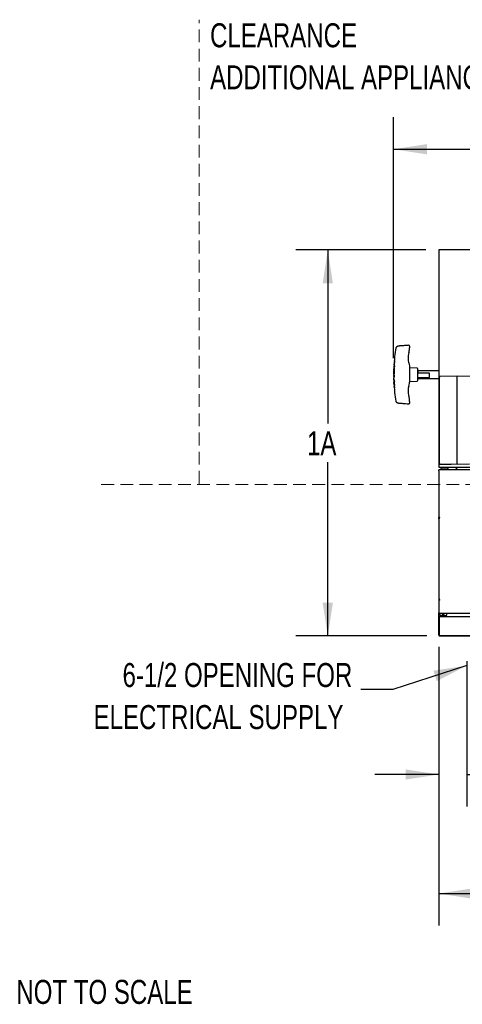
# Model space of a CAD drawing. Header units: inches. Extents: x 42 to 206, y 24 to 147.
# Tile 1 of 47: x 42 to 70, y 24 to 85. Entities that reach past the tile are written whole.
import ezdxf

# ---------------------------------------------------------------- set-up
doc = ezdxf.new("R2010")
doc.units = ezdxf.units.IN
doc.header["$LTSCALE"] = 16
doc.header["$MEASUREMENT"] = 0
doc.linetypes.add('HIDDEN', pattern=[0.075, 0.05, -0.025])
doc.layers.add('FORMAT', color=7, linetype='Continuous')
doc.styles.add('SLDTEXTSTYLE0', font='TXT', dxfattribs={"width": 0.75})
doc.dimstyles.new('SLDDIMSTYLE0', dxfattribs={"dimtxt": 1.5, "dimasz": 2.08, "dimexe": 0, "dimexo": 0.0625, "dimgap": 0.375, "dimtad": 0, "dimtih": 1, "dimtoh": 1, "dimdec": 0, "dimrnd": 1e-09, "dimzin": 12, "dimdsep": 46, "dimlunit": 5, "dimtxsty": 'SLDTEXTSTYLE0', "dimsah": 1, "dimcen": 0.09, "dimadec": 0, "dimazin": 3, "dimtfac": 1, "dimtdec": 0, "dimtofl": 0, "dimtmove": 0, "dimatfit": 3, "dimfxl": 1, "dimfrac": 2, "dimtolj": 1, "dimtzin": 12, "dimarcsym": 0})
doc.dimstyles.new('SLDDIMSTYLE1', dxfattribs={"dimtxt": 1.5, "dimasz": 2.08, "dimexe": 0, "dimexo": 0.0625, "dimgap": 0.375, "dimtad": 0, "dimtih": 1, "dimtoh": 1, "dimdec": 0, "dimrnd": 1e-09, "dimzin": 12, "dimdsep": 46, "dimlunit": 5, "dimtxsty": 'SLDTEXTSTYLE0', "dimsah": 1, "dimcen": 0.09, "dimadec": 0, "dimazin": 3, "dimtfac": 1, "dimtdec": 0, "dimtmove": 0, "dimatfit": 0, "dimfxl": 1, "dimfrac": 2, "dimtolj": 1, "dimtzin": 12, "dimarcsym": 0})
doc.dimstyles.new('SLDDIMSTYLE2', dxfattribs={"dimtxt": 0.18, "dimasz": 2.08, "dimexe": 0, "dimexo": 0.0625, "dimgap": 0, "dimtad": 0, "dimtih": 1, "dimtoh": 1, "dimdec": 0, "dimrnd": 1e-09, "dimzin": 0, "dimdsep": 46, "dimlunit": 5, "dimtxsty": 'Standard', "dimsah": 1, "dimcen": 0.09, "dimadec": 0, "dimazin": 0, "dimtfac": 2.08, "dimtdec": 0, "dimtofl": 0, "dimtmove": 0, "dimatfit": 3, "dimfxl": 1, "dimfrac": 2, "dimtolj": 1, "dimtzin": 0, "dimarcsym": 0})

# ---------------------------------------------------------------- blocks, each defined once
blk = doc.blocks.new('_D')
at = {"layer": 'FORMAT'}
for p, q in [((65.629, 64.179), (65.629, 79.234)), ((106.462, 60.624), (106.462, 79.234)), ((65.629, 77.234), (83.846, 77.234)), ((106.462, 77.234), (88.245, 77.234))]:
    blk.add_line(p, q, dxfattribs=at)
for points in [[(65.629, 77.234), (67.709, 76.914), (67.709, 77.554)], [(106.462, 77.234), (104.382, 77.554), (104.382, 76.914)]]:
    blk.add_solid(points, dxfattribs=at)
at = {"layer": 'FORMAT', "insert": (84.186, 77.955), "char_height": 1.5, "attachment_point": 1, "style": 'SLDTEXTSTYLE0'}
blk.add_mtext('15A', dxfattribs=at)
blk = doc.blocks.new('_D_2')
at = {"layer": 'FORMAT'}
for p, q in [((68.452, 46.122), (68.452, 36.138)), ((70.202, 45.231), (70.202, 36.138)), ((68.452, 38.138), (64.452, 38.138)), ((70.202, 38.138), (76.09, 38.138))]:
    blk.add_line(p, q, dxfattribs=at)
for points in [[(68.452, 38.138), (66.372, 38.458), (66.372, 37.818)], [(70.202, 38.138), (72.282, 37.818), (72.282, 38.458)]]:
    blk.add_solid(points, dxfattribs=at)
at = {"layer": 'FORMAT', "insert": (76.43, 38.859), "char_height": 1.5, "attachment_point": 1, "style": 'SLDTEXTSTYLE0'}
blk.add_mtext('13A', dxfattribs=at)
blk = doc.blocks.new('_D_4')
at = {"layer": 'FORMAT'}
for p, q in [((67.652, 70.934), (59.508, 70.934)), ((61.508, 70.934), (61.508, 60.083)), ((61.508, 46.806), (61.508, 57.658)), ((67.71, 46.806), (59.508, 46.806))]:
    blk.add_line(p, q, dxfattribs=at)
for points in [[(61.508, 70.934), (61.188, 68.854), (61.828, 68.854)], [(61.508, 46.806), (61.828, 48.886), (61.188, 48.886)]]:
    blk.add_solid(points, dxfattribs=at)
at = {"layer": 'FORMAT', "insert": (60.208, 59.592), "char_height": 1.5, "attachment_point": 1, "style": 'SLDTEXTSTYLE0'}
blk.add_mtext('1A', dxfattribs=at)
blk = doc.blocks.new('_D_5')
at = {"layer": 'FORMAT'}
for p, q in [((68.452, 46.06), (68.452, 28.695)), ((101.952, 46.06), (101.952, 28.695)), ((68.452, 30.695), (83.562, 30.695)), ((101.952, 30.695), (86.842, 30.695))]:
    blk.add_line(p, q, dxfattribs=at)
for points in [[(68.452, 30.695), (70.532, 30.375), (70.532, 31.015)], [(101.952, 30.695), (99.872, 31.015), (99.872, 30.375)]]:
    blk.add_solid(points, dxfattribs=at)
at = {"layer": 'FORMAT', "insert": (83.902, 31.416), "char_height": 1.5, "attachment_point": 1, "style": 'SLDTEXTSTYLE0'}
blk.add_mtext('2A', dxfattribs=at)
blk = doc.blocks.new('SW_NOTE_0_1')
at = {"layer": 'FORMAT', "color": 0, "char_height": 1.5, "attachment_point": 3, "style": 'SLDTEXTSTYLE0'}
for s, insert in [('6-1/2 OPENING FOR', (-0.539, 1.661)), ('ELECTRICAL SUPPLY', (-1.096, -0.969))]:
    blk.add_mtext(s, dxfattribs=dict(at, insert=insert))
blk = doc.blocks.new('SW_NOTE_0_2')
at = {"layer": 'FORMAT', "color": 0, "char_height": 1.5, "attachment_point": 1, "style": 'SLDTEXTSTYLE0'}
for s, insert in [('CLEARANCE', (0, 1.934)), ('ADDITIONAL APPLIANCES', (0, -0.696))]:
    blk.add_mtext(s, dxfattribs=dict(at, insert=insert))

msp = doc.modelspace()

# ---------------------------------------------------------------- linework, layer by layer
at = {"color": 7, "linetype": 'Continuous', "lineweight": 25}
for p, q in [((69.202, 70.934), (68.452, 70.934)), ((68.452, 70.934), (68.452, 70.91)), ((68.452, 70.91), (68.452, 63.26)), ((101.202, 70.934), (69.202, 70.934)), ((65.868, 64.903), (65.855, 64.897)), ((66.629, 64.88), (66.629, 64.822)), ((65.633, 63.424), (65.636, 63.507)), ((65.657, 63.424), (65.633, 63.424)), ((65.636, 63.507), (65.636, 63.507)), ((65.638, 63.56), (65.65, 63.56)), ((65.641, 63.56), (65.639, 63.507)), ((65.643, 63.424), (65.641, 63.359)), ((65.644, 63.69), (65.656, 63.69)), ((65.65, 63.622), (65.647, 63.559)), ((65.651, 63.788), (65.648, 63.752)), ((65.653, 63.622), (65.663, 63.622)), ((65.657, 63.754), (65.654, 63.69)), ((65.658, 63.862), (65.656, 63.845)), ((65.656, 63.69), (65.666, 63.69)), ((65.66, 63.539), (65.657, 63.424)), ((65.657, 63.424), (65.667, 63.424)), ((65.663, 63.846), (65.659, 63.783)), ((65.66, 63.923), (65.67, 63.923)), ((65.66, 63.922), (65.661, 63.913)), ((65.681, 63.539), (65.66, 63.539)), ((65.663, 63.922), (65.67, 63.922)), ((65.663, 63.899), (65.664, 63.887)), ((65.667, 63.656), (65.677, 63.656)), ((65.67, 63.539), (65.667, 63.424)), ((65.674, 63.981), (65.669, 63.923)), ((65.672, 63.923), (65.67, 63.923)), ((65.67, 63.922), (65.671, 63.913)), ((65.676, 63.362), (65.681, 63.539)), ((65.693, 63.788), (65.696, 63.845)), ((65.702, 63.925), (65.706, 63.98)), ((67.105, 63.553), (66.652, 63.576)), ((67.129, 63.528), (67.129, 62.763)), ((65.63, 63.187), (65.629, 63.156)), ((65.629, 63.094), (65.642, 63.094)), ((65.631, 62.964), (65.643, 62.964)), ((65.635, 63.362), (65.632, 63.249)), ((65.634, 62.964), (65.635, 62.921)), ((65.634, 62.824), (65.635, 62.798)), ((65.636, 62.798), (65.635, 62.827)), ((65.639, 63.249), (65.639, 63.186)), ((65.639, 63.157), (65.639, 63.094)), ((65.64, 63.026), (65.64, 62.963)), ((65.642, 63.094), (65.652, 63.094)), ((65.642, 63.026), (65.652, 63.026)), ((65.645, 62.798), (65.647, 62.735)), ((65.655, 63.35), (65.653, 63.249)), ((65.653, 63.249), (65.663, 63.249)), ((65.676, 63.35), (65.655, 63.35)), ((65.655, 63.06), (65.665, 63.06)), ((65.665, 63.35), (65.663, 63.249)), ((65.674, 63.187), (65.676, 63.35)), ((65.682, 62.736), (65.68, 62.798)), ((67.139, 63.383), (67.129, 63.373)), ((67.139, 63.231), (67.129, 63.215)), ((67.129, 62.968), (67.139, 62.952)), ((67.129, 62.918), (67.139, 62.908)), ((68.452, 63.383), (67.139, 63.383)), ((67.139, 63.383), (67.139, 63.231)), ((67.879, 63.231), (67.139, 63.231)), ((67.139, 62.952), (67.139, 62.908)), ((67.139, 62.952), (67.879, 62.952)), ((67.139, 62.908), (68.452, 62.908)), ((67.879, 62.952), (67.879, 63.231)), ((68.452, 63.26), (68.452, 63.209)), ((68.452, 63.209), (68.452, 57.424)), ((68.488, 62.977), (68.488, 57.594)), ((69.6, 63.053), (68.535, 63.031)), ((70.692, 63.03), (69.6, 63.053)), ((69.6, 63.05), (69.6, 63.053)), ((69.6, 59.645), (69.6, 63.05)), ((65.64, 62.737), (65.642, 62.691)), ((65.644, 62.635), (65.645, 62.643)), ((65.645, 62.643), (65.647, 62.591)), ((65.645, 62.643), (65.655, 62.643)), ((65.647, 62.591), (65.646, 62.598)), ((65.647, 62.591), (65.657, 62.591)), ((65.648, 62.543), (65.651, 62.502)), ((65.649, 62.691), (65.652, 62.643)), ((65.654, 62.652), (65.685, 62.663)), ((65.658, 62.582), (65.654, 62.652)), ((65.654, 62.591), (65.657, 62.543)), ((65.654, 62.445), (65.664, 62.445)), ((65.654, 62.444), (65.657, 62.434)), ((65.654, 62.444), (65.664, 62.444)), ((65.655, 62.643), (65.657, 62.591)), ((65.689, 62.57), (65.658, 62.582)), ((65.66, 62.502), (65.663, 62.445)), ((65.66, 62.423), (65.663, 62.409)), ((65.661, 62.384), (65.663, 62.367)), ((65.666, 62.445), (65.664, 62.445)), ((65.664, 62.444), (65.667, 62.435)), ((65.669, 62.367), (65.674, 62.309)), ((65.685, 62.663), (65.682, 62.725)), ((65.693, 62.509), (65.689, 62.57)), ((65.696, 62.447), (65.693, 62.502)), ((65.706, 62.31), (65.702, 62.367)), ((66.652, 62.714), (67.105, 62.738)), ((66.629, 61.468), (66.629, 61.411)), ((66.629, 61.367), (66.629, 61.367)), ((69.6, 59.062), (69.6, 59.645)), ((69.6, 57.785), (69.6, 59.062)), ((68.452, 57.424), (68.452, 57.354)), ((68.452, 57.354), (69.202, 57.354)), ((68.494, 57.58), (68.519, 57.554)), ((68.533, 57.548), (69.221, 57.536)), ((68.584, 57.195), (68.598, 57.273)), ((68.647, 57.314), (68.98, 57.314)), ((69.029, 57.273), (69.043, 57.195)), ((69.202, 57.354), (101.202, 57.354)), ((69.6, 57.529), (69.221, 57.536)), ((69.537, 57.354), (69.537, 57.195)), ((69.575, 57.214), (69.575, 57.354)), ((69.6, 57.529), (69.6, 57.785)), ((70.383, 57.543), (69.6, 57.529)), ((101.952, 57.195), (68.452, 57.195)), ((68.452, 57.136), (68.452, 57.195)), ((68.452, 57.136), (68.452, 54.201)), ((69.575, 57.214), (69.579, 57.195)), ((69.575, 57.214), (69.575, 57.195)), ((68.511, 54.201), (68.452, 54.201)), ((68.452, 54.131), (68.452, 54.201)), ((68.511, 54.191), (68.511, 54.201)), ((68.452, 54.131), (68.452, 49.025)), ((68.511, 49.055), (68.452, 48.996)), ((68.481, 49.025), (68.452, 49.025)), ((68.452, 49.025), (68.452, 48.996)), ((68.452, 48.996), (68.452, 48.254)), ((68.511, 49.055), (68.511, 49.084)), ((68.452, 48.195), (68.452, 48.254)), ((101.952, 48.195), (68.452, 48.195)), ((68.452, 47.985), (68.452, 48.195)), ((68.511, 48.133), (68.511, 48.195)), ((68.573, 48.07), (68.889, 48.07)), ((68.952, 48.133), (68.952, 48.195)), ((68.452, 47.985), (68.49, 47.985)), ((68.452, 47.922), (68.452, 47.985)), ((68.452, 46.922), (68.452, 47.922)), ((68.49, 47.95), (68.49, 48.008)), ((68.49, 48.008), (101.914, 48.008)), ((68.49, 46.876), (68.49, 47.95)), ((68.452, 46.86), (68.452, 46.922)), ((68.49, 46.86), (68.452, 46.86)), ((68.49, 46.836), (68.49, 46.876)), ((68.49, 46.836), (101.914, 46.836)), ((68.51, 46.806), (68.51, 46.836)), ((68.51, 46.806), (70.402, 46.806))]:
    msp.add_line(p, q, dxfattribs=at)
at = {"color": 7, "linetype": 'Continuous', "lineweight": 25, "flags": 128}
for points in [[(65.656, 63.845), (65.656, 63.846), (65.656, 63.846)], [(65.66, 63.923), (65.66, 63.922), (65.66, 63.922)], [(65.67, 63.923), (65.67, 63.922), (65.67, 63.922)], [(65.654, 62.445), (65.654, 62.444), (65.654, 62.444)], [(65.662, 62.367), (65.662, 62.368), (65.662, 62.368)], [(65.664, 62.445), (65.664, 62.444), (65.664, 62.444)], [(68.709, 48.195), (68.733, 48.191), (68.757, 48.195)]]:
    msp.add_lwpolyline(points, dxfattribs=at)
at = {"color": 7, "linetype": 'Continuous', "lineweight": 25}
for centre, radius, start, end in [((66.579, 64.923), 0.05, 359.99597, 93.97637), ((66.654, 63.601), 0.025, 180, 267), ((67.104, 63.528), 0.025, 0, 87), ((68.508, 62.977), 0.02, 141.18746, 180), ((68.535, 63.011), 0.02, 91.22071, 141.12427), ((66.654, 62.689), 0.025, 93, 180), ((67.104, 62.763), 0.025, 273, 0), ((66.579, 61.367), 0.05, 266.17692, 0.00004), ((68.508, 57.594), 0.02, 180, 225.07721), ((68.534, 57.568), 0.02, 225.07721, 269), ((68.647, 57.264), 0.05, 90, 170), ((68.98, 57.264), 0.05, 10, 90), ((68.573, 48.133), 0.0625, 180, 270), ((68.731, 48.21), 0.0775, 191.15994, 348.84006), ((68.889, 48.133), 0.0625, 270, 0)]:
    msp.add_arc(centre, radius, start, end, dxfattribs=at)
for points, knots in [([(65.769, 64.807), (65.74, 64.628), (65.696, 64.354), (65.675, 64.076), (65.668, 63.98)], [0, 0, 0, 0, 0.652176, 1, 1, 1, 1]), ([(65.835, 64.887), (65.832, 64.885), (65.823, 64.88), (65.821, 64.879), (65.819, 64.878), (65.819, 64.878), (65.818, 64.878), (65.816, 64.877), (65.813, 64.875), (65.805, 64.869), (65.791, 64.857), (65.777, 64.836), (65.769, 64.818), (65.768, 64.808), (65.768, 64.807)], [0, 0, 0, 0, 0.159677, 0.523622, 0.550236, 0.566532, 0.573004, 0.580079, 0.597358, 0.634991, 0.719408, 0.856968, 0.991826, 1, 1, 1, 1]), ([(65.868, 64.903), (65.859, 64.899), (65.84, 64.89), (65.828, 64.883), (65.821, 64.879), (65.821, 64.879), (65.821, 64.879)], [0, 0, 0, 0, 0.309563, 0.686356, 0.868503, 1, 1, 1, 1]), ([(65.992, 64.932), (65.98, 64.931), (65.953, 64.928), (65.914, 64.92), (65.886, 64.913), (65.87, 64.904), (65.867, 64.902)], [0, 0, 0, 0, 0.2453497, 0.5590888, 0.8998192, 1, 1, 1, 1]), ([(66.575, 64.973), (66.49, 64.967), (66.298, 64.954), (66.104, 64.94), (65.996, 64.932), (65.992, 64.932)], [0, 0, 0, 0, 0.439514, 0.980615, 1, 1, 1, 1]), ([(66.578, 64.508), (66.59, 64.549), (66.614, 64.63), (66.627, 64.736), (66.628, 64.8), (66.629, 64.822)], [0, 0, 0, 0, 0.394348, 0.795194, 1, 1, 1, 1]), ([(66.629, 64.923), (66.629, 64.923), (66.629, 64.924), (66.629, 64.919), (66.629, 64.91), (66.629, 64.896), (66.629, 64.885), (66.629, 64.88)], [0, 0, 0, 0, 0.0693273, 0.302058, 0.5344662, 0.7672429, 1, 1, 1, 1]), ([(66.578, 64.508), (66.562, 64.448), (66.529, 64.326), (66.525, 64.152), (66.544, 63.995), (66.572, 63.906), (66.586, 63.861)], [0, 0, 0, 0, 0.282154, 0.574646, 0.785231, 1, 1, 1, 1]), ([(65.653, 63.622), (65.644, 63.622), (65.636, 63.622), (65.64, 63.622), (65.64, 63.622)], [0, 0, 0, 0, 0.998316, 1, 1, 1, 1]), ([(65.644, 63.691), (65.643, 63.679), (65.642, 63.656), (65.641, 63.633), (65.64, 63.621)], [0, 0, 0, 0, 0.500011, 1, 1, 1, 1]), ([(65.66, 63.752), (65.651, 63.752), (65.643, 63.752), (65.647, 63.752), (65.647, 63.752)], [0, 0, 0, 0, 0.997042, 1, 1, 1, 1]), ([(65.65, 63.788), (65.652, 63.788), (65.656, 63.788), (65.681, 63.788), (65.693, 63.788)], [0, 0, 0, 0, 0.496267, 1, 1, 1, 1]), ([(65.65, 63.56), (65.654, 63.561), (65.659, 63.563), (65.668, 63.574), (65.674, 63.585), (65.68, 63.6), (65.686, 63.624), (65.687, 63.643), (65.688, 63.656)], [0, 0, 0, 0, 0.248837, 0.37458, 0.500171, 0.625112, 0.749879, 1, 1, 1, 1]), ([(65.667, 63.656), (65.667, 63.651), (65.666, 63.643), (65.664, 63.633), (65.661, 63.627), (65.657, 63.623), (65.654, 63.623), (65.653, 63.622)], [0, 0, 0, 0, 0.249246, 0.374701, 0.499969, 0.749524, 1, 1, 1, 1]), ([(65.656, 63.69), (65.657, 63.69), (65.66, 63.69), (65.664, 63.686), (65.666, 63.68), (65.667, 63.67), (65.667, 63.662), (65.667, 63.656)], [0, 0, 0, 0, 0.25031, 0.499804, 0.62498, 0.750141, 1, 1, 1, 1]), ([(65.696, 63.845), (65.681, 63.845), (65.656, 63.845), (65.657, 63.845), (65.658, 63.845)], [0, 0, 0, 0, 0.62042, 1, 1, 1, 1]), ([(65.658, 63.856), (65.658, 63.866), (65.658, 63.89), (65.685, 63.912), (65.702, 63.925)], [0, 0, 0, 0, 0.4060687, 1, 1, 1, 1]), ([(65.688, 63.656), (65.688, 63.669), (65.689, 63.689), (65.685, 63.713), (65.681, 63.728), (65.676, 63.739), (65.668, 63.75), (65.663, 63.751), (65.66, 63.752)], [0, 0, 0, 0, 0.248769, 0.374571, 0.499684, 0.624777, 0.750309, 1, 1, 1, 1]), ([(65.677, 63.656), (65.677, 63.651), (65.676, 63.643), (65.674, 63.633), (65.671, 63.627), (65.667, 63.623), (65.664, 63.623), (65.663, 63.622)], [0, 0, 0, 0, 0.249246, 0.374701, 0.499969, 0.749524, 1, 1, 1, 1]), ([(65.706, 63.98), (65.694, 63.98), (65.67, 63.98), (65.666, 63.98), (65.664, 63.98)], [0, 0, 0, 0, 0.503556, 1, 1, 1, 1]), ([(65.666, 63.69), (65.667, 63.69), (65.67, 63.69), (65.674, 63.686), (65.676, 63.68), (65.677, 63.67), (65.677, 63.662), (65.677, 63.656)], [0, 0, 0, 0, 0.25031, 0.499804, 0.62498, 0.750141, 1, 1, 1, 1]), ([(66.586, 63.861), (66.595, 63.833), (66.621, 63.752), (66.626, 63.666), (66.629, 63.61)], [0, 0, 0, 0, 0.3405991, 1, 1, 1, 1]), ([(65.642, 63.156), (65.633, 63.156), (65.624, 63.156), (65.629, 63.156), (65.629, 63.156)], [0, 0, 0, 0, 0.998021, 1, 1, 1, 1]), ([(65.642, 63.026), (65.634, 63.026), (65.625, 63.026), (65.63, 63.026), (65.63, 63.026)], [0, 0, 0, 0, 0.998264, 1, 1, 1, 1]), ([(65.629, 63.187), (65.631, 63.187), (65.636, 63.187), (65.661, 63.187), (65.674, 63.187)], [0, 0, 0, 0, 0.496127, 1, 1, 1, 1]), ([(65.629, 63.095), (65.629, 63.083), (65.629, 63.06), (65.629, 63.037), (65.63, 63.026)], [0, 0, 0, 0, 0.4999982, 1, 1, 1, 1]), ([(65.631, 63.362), (65.634, 63.362), (65.638, 63.362), (65.664, 63.362), (65.676, 63.362)], [0, 0, 0, 0, 0.495289, 1, 1, 1, 1]), ([(65.653, 63.249), (65.645, 63.249), (65.631, 63.249), (65.631, 63.249), (65.631, 63.249)], [0, 0, 0, 0, 0.6030022, 1, 1, 1, 1]), ([(65.635, 62.827), (65.635, 62.843), (65.634, 62.866), (65.633, 62.896), (65.631, 62.916), (65.631, 62.93), (65.632, 62.938), (65.634, 62.939), (65.635, 62.939)], [0, 0, 0, 0, 0.297059, 0.447385, 0.597595, 0.74678, 0.896855, 1, 1, 1, 1]), ([(65.634, 62.866), (65.634, 62.864), (65.634, 62.859), (65.634, 62.844), (65.634, 62.832), (65.634, 62.824)], [0, 0, 0, 0, 0.170704, 0.44851, 1, 1, 1, 1]), ([(65.677, 63.06), (65.676, 63.073), (65.675, 63.093), (65.67, 63.117), (65.665, 63.132), (65.659, 63.143), (65.651, 63.154), (65.645, 63.155), (65.642, 63.156)], [0, 0, 0, 0, 0.248789, 0.374553, 0.499656, 0.624777, 0.750209, 1, 1, 1, 1]), ([(65.642, 63.094), (65.643, 63.094), (65.646, 63.094), (65.65, 63.09), (65.653, 63.083), (65.654, 63.074), (65.655, 63.066), (65.655, 63.06)], [0, 0, 0, 0, 0.250285, 0.499782, 0.625014, 0.750246, 1, 1, 1, 1]), ([(65.655, 63.06), (65.655, 63.055), (65.655, 63.046), (65.653, 63.037), (65.65, 63.03), (65.646, 63.026), (65.644, 63.026), (65.642, 63.026)], [0, 0, 0, 0, 0.249376, 0.3748688, 0.5001514, 0.7496287, 1, 1, 1, 1]), ([(65.643, 62.964), (65.647, 62.965), (65.652, 62.966), (65.661, 62.977), (65.666, 62.988), (65.671, 63.004), (65.676, 63.027), (65.676, 63.047), (65.677, 63.06)], [0, 0, 0, 0, 0.248792, 0.374535, 0.500089, 0.624977, 0.749771, 1, 1, 1, 1]), ([(65.652, 63.094), (65.653, 63.094), (65.656, 63.094), (65.66, 63.09), (65.663, 63.083), (65.664, 63.074), (65.665, 63.066), (65.665, 63.06)], [0, 0, 0, 0, 0.250285, 0.499782, 0.625014, 0.750246, 1, 1, 1, 1]), ([(65.665, 63.06), (65.665, 63.055), (65.665, 63.046), (65.663, 63.037), (65.66, 63.03), (65.656, 63.026), (65.654, 63.026), (65.652, 63.026)], [0, 0, 0, 0, 0.249376, 0.374869, 0.500151, 0.749629, 1, 1, 1, 1]), ([(68.519, 63.023), (68.518, 63.022), (68.509, 63.011), (68.5, 62.999), (68.492, 62.99)], [0, 0, 0, 0, 0.118053, 1, 1, 1, 1]), ([(65.637, 62.736), (65.64, 62.736), (65.644, 62.736), (65.669, 62.736), (65.682, 62.736)], [0, 0, 0, 0, 0.4956056, 1, 1, 1, 1]), ([(65.682, 62.725), (65.67, 62.719), (65.647, 62.708), (65.634, 62.691), (65.645, 62.681), (65.65, 62.676)], [0, 0, 0, 0, 0.354462, 0.705761, 1, 1, 1, 1]), ([(65.642, 62.635), (65.642, 62.629), (65.643, 62.617), (65.643, 62.604), (65.644, 62.598)], [0, 0, 0, 0, 0.491537, 1, 1, 1, 1]), ([(65.656, 62.558), (65.652, 62.553), (65.642, 62.542), (65.656, 62.525), (65.681, 62.514), (65.693, 62.509)], [0, 0, 0, 0, 0.2996902, 0.6481545, 1, 1, 1, 1]), ([(65.692, 62.725), (65.68, 62.719), (65.655, 62.708), (65.651, 62.697), (65.649, 62.691)], [0, 0, 0, 0, 0.502589, 1, 1, 1, 1]), ([(65.693, 62.502), (65.68, 62.502), (65.656, 62.502), (65.652, 62.502), (65.65, 62.502)], [0, 0, 0, 0, 0.5230358, 1, 1, 1, 1]), ([(65.662, 62.368), (65.659, 62.382), (65.654, 62.409), (65.682, 62.434), (65.696, 62.447)], [0, 0, 0, 0, 0.497795, 1, 1, 1, 1]), ([(65.702, 62.367), (65.686, 62.367), (65.662, 62.367), (65.663, 62.367), (65.663, 62.367)], [0, 0, 0, 0, 0.620516, 1, 1, 1, 1]), ([(65.664, 62.31), (65.666, 62.31), (65.67, 62.31), (65.694, 62.31), (65.706, 62.31)], [0, 0, 0, 0, 0.495996, 1, 1, 1, 1]), ([(65.668, 62.31), (65.675, 62.214), (65.696, 61.936), (65.74, 61.661), (65.769, 61.481)], [0, 0, 0, 0, 0.347185, 1, 1, 1, 1]), ([(66.586, 62.43), (66.572, 62.385), (66.544, 62.296), (66.525, 62.141), (66.529, 61.966), (66.562, 61.844), (66.578, 61.782)], [0, 0, 0, 0, 0.21058, 0.425354, 0.707514, 1, 1, 1, 1]), ([(66.586, 62.43), (66.601, 62.483), (66.625, 62.565), (66.628, 62.651), (66.629, 62.68)], [0, 0, 0, 0, 0.6531629, 1, 1, 1, 1]), ([(66.629, 61.468), (66.627, 61.507), (66.625, 61.584), (66.606, 61.689), (66.587, 61.754), (66.578, 61.782)], [0, 0, 0, 0, 0.362708, 0.730422, 1, 1, 1, 1]), ([(65.768, 61.481), (65.77, 61.473), (65.774, 61.459), (65.784, 61.442), (65.795, 61.429), (65.805, 61.421), (65.812, 61.416), (65.816, 61.413), (65.818, 61.412), (65.819, 61.412), (65.819, 61.412), (65.82, 61.412), (65.82, 61.411), (65.821, 61.411), (65.829, 61.407), (65.845, 61.398), (65.862, 61.39), (65.868, 61.387)], [0, 0, 0, 0, 0.072892, 0.137165, 0.190548, 0.232263, 0.261334, 0.275607, 0.279797, 0.282743, 0.28623, 0.292244, 0.306968, 0.370952, 0.603288, 0.855292, 1, 1, 1, 1]), ([(65.867, 61.388), (65.87, 61.386), (65.882, 61.38), (65.905, 61.372), (65.942, 61.364), (65.973, 61.359), (65.99, 61.359), (65.992, 61.358)], [0, 0, 0, 0, 0.078593, 0.344557, 0.655092, 0.952004, 1, 1, 1, 1]), ([(65.992, 61.358), (66.016, 61.356), (66.14, 61.347), (66.334, 61.333), (66.506, 61.322), (66.576, 61.317)], [0, 0, 0, 0, 0.1214676, 0.6419534, 1, 1, 1, 1]), ([(66.629, 61.411), (66.629, 61.409), (66.629, 61.402), (66.629, 61.39), (66.629, 61.377), (66.629, 61.369), (66.629, 61.366), (66.629, 61.367), (66.629, 61.367)], [0, 0, 0, 0, 0.062396, 0.294871, 0.527943, 0.76224, 0.99751, 1, 1, 1, 1]), ([(69.61, 57.195), (69.609, 57.196), (69.598, 57.203), (69.584, 57.209), (69.575, 57.213), (69.575, 57.214), (69.575, 57.214)], [0, 0, 0, 0, 0.0653842, 0.4773473, 0.8893353, 1, 1, 1, 1]), ([(69.584, 57.209), (69.59, 57.206), (69.597, 57.203), (69.604, 57.197), (69.606, 57.195)], [0, 0, 0, 0, 0.712323, 1, 1, 1, 1]), ([(68.452, 54.131), (68.452, 54.136), (68.454, 54.147), (68.464, 54.163), (68.48, 54.177), (68.497, 54.186), (68.507, 54.19), (68.511, 54.191)], [0, 0, 0, 0, 0.201811, 0.431036, 0.660285, 0.889533, 1, 1, 1, 1]), ([(68.511, 49.084), (68.505, 49.082), (68.491, 49.077), (68.473, 49.065), (68.459, 49.05), (68.452, 49.036), (68.452, 49.027), (68.452, 49.025)], [0, 0, 0, 0, 0.201811, 0.431036, 0.660285, 0.889533, 1, 1, 1, 1]), ([(68.511, 49.065), (68.507, 49.061), (68.501, 49.054), (68.494, 49.044), (68.493, 49.038), (68.493, 49.037)], [0, 0, 0, 0, 0.440732, 0.882425, 1, 1, 1, 1]), ([(68.488, 46.852), (68.481, 46.853), (68.468, 46.856), (68.457, 46.859), (68.455, 46.861), (68.455, 46.862)], [0, 0, 0, 0, 0.426947, 0.853893, 1, 1, 1, 1])]:
    msp.add_open_spline(points, degree=3, knots=knots, dxfattribs=at)
for points in [[(66.629, 63.61), (66.629, 63.455), (66.629, 63.145), (66.629, 62.835), (66.629, 62.68)], [(65.68, 62.798), (65.669, 62.798), (65.648, 62.798), (65.64, 62.798), (65.636, 62.798)], [(68.452, 46.864), (68.453, 46.857), (68.454, 46.842), (68.468, 46.822), (68.487, 46.809), (68.502, 46.807), (68.51, 46.806)]]:
    msp.add_open_spline(points, degree=3, dxfattribs=at)
at = {"layer": 'FORMAT', "linetype": 'HIDDEN', "lineweight": 18}
for p, q in [((53.452, 56.32), (53.452, 85.335)), ((47.335, 56.281), (205.707, 56.281))]:
    msp.add_line(p, q, dxfattribs=at)
at = {"layer": 'FORMAT', "lineweight": 18}
msp.add_line((65.629, 63.379), (65.629, 63.187), dxfattribs=at)

# ---------------------------------------------------------------- block references
at = {"layer": 'FORMAT'}
for name, p in [('SW_NOTE_0_2', (54.142, 83.176)), ('SW_NOTE_0_1', (63.581, 43.447))]:
    msp.add_blockref(name, p, dxfattribs=at)

# ---------------------------------------------------------------- texts
at = {"layer": 'FORMAT', "insert": (42.019, 25.295), "char_height": 1.5, "attachment_point": 1, "style": 'SLDTEXTSTYLE0'}
msp.add_mtext('NOT TO SCALE', dxfattribs=at)

# ---------------------------------------------------------------- dimensions: what is measured, and where the dimension line sits
at = {"layer": 'FORMAT'}
for base, p1, p2, text, dimstyle, picture, middle in [((106.462, 77.234), (65.629, 63.379), (106.462, 59.824), '15A', 'SLDDIMSTYLE0', '_D', (86.046, 77.234)), ((68.452, 38.138), (70.202, 46.031), (68.452, 46.922), '13A', 'SLDDIMSTYLE1', '_D_2', (78.29, 38.138)), ((101.952, 30.695), (68.452, 46.86), (101.952, 46.86), '2A', 'SLDDIMSTYLE0', '_D_5', (85.202, 30.695))]:
    dim = msp.add_linear_dim(base=base, p1=p1, p2=p2, text=text, dimstyle=dimstyle, dxfattribs=at)
    dim.commit()
    dim.dimension.update_dxf_attribs({"geometry": picture, "text_midpoint": middle, "dimtype": 160})
dim = msp.add_linear_dim(base=(61.508, 70.934), p1=(68.51, 46.806), p2=(68.452, 70.934), angle=90, text='1A', dimstyle='SLDDIMSTYLE0', dxfattribs=at)
dim.commit()
dim.dimension.update_dxf_attribs({"geometry": '_D_4', "text_midpoint": (61.508, 58.87), "dimtype": 160})

# ---------------------------------------------------------------- leaders
msp.add_leader([(70.202, 44.944), (65.581, 43.447), (63.581, 43.447)], dimstyle='SLDDIMSTYLE2', dxfattribs=at)

doc.saveas('drawing.dxf')
